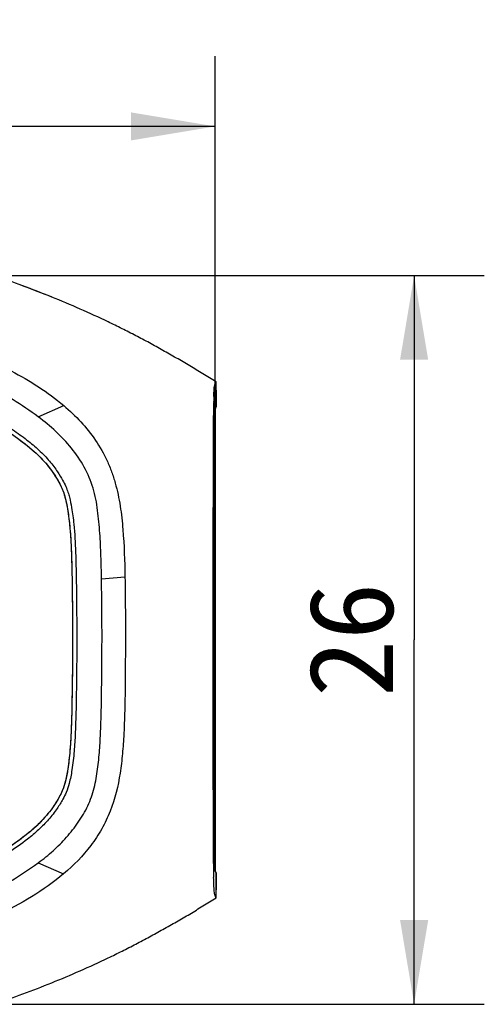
# Model space of a CAD drawing. Header units: millimetres. Extents: x 53 to 279, y 85 to 259.
# Tile 14 of 14: x 202 to 219, y 224 to 259. Entities that reach past the tile are written whole.
import ezdxf
from ezdxf.enums import TextEntityAlignment as Align

# ---------------------------------------------------------------- set-up
doc = ezdxf.new("R2010")
doc.units = ezdxf.units.MM
doc.header["$LTSCALE"] = 23.1
doc.layers.get('0').update_dxf_attribs({"linetype": 'CONTINUOUS'})
for name, color, linetype in [('00_COMPONENTS', 7, 'CONTINUOUS'), ('20_ALL_FEATURES', 7, 'CONTINUOUS'), ('51__DRAFT_DIMS', 7, 'CONTINUOUS')]:
    doc.layers.add(name, color=color, linetype=linetype)
doc.styles.get("Standard").update_dxf_attribs({"font": 'simfang.ttf'})
doc.dimstyles.new('DIMSTYLE_1', dxfattribs={"dimtxt": 3, "dimasz": 3, "dimexe": 2.5, "dimexo": 0.5, "dimgap": 0.75, "dimtad": 1, "dimdec": 0, "dimdsep": 46, "dimtxsty": 'STANDARD', "dimblk": '_FILLED', "dimblk1": '_FILLED', "dimblk2": '_FILLED', "dimcen": 0.09, "dimclrt": 3, "dimazin": 2, "dimtp": 0.3, "dimtm": 0.3, "dimtfac": 1, "dimtdec": 0, "dimtofl": 0, "dimtmove": 0, "dimatfit": 3, "dimldrblk": '_FILLED', "dimfxl": 1, "dimtolj": 1, "dimarcsym": 0})
doc.dimstyles.new('DIMSTYLE_2', dxfattribs={"dimtxt": 3, "dimasz": 3, "dimexe": 2.5, "dimexo": 0.5, "dimgap": 0.75, "dimtad": 1, "dimdec": 1, "dimdsep": 46, "dimtxsty": 'STANDARD', "dimblk": '_FILLED', "dimblk1": '_FILLED', "dimblk2": '_FILLED', "dimcen": 0.09, "dimclrt": 3, "dimazin": 2, "dimtp": 0.2, "dimtm": 0.2, "dimtfac": 1, "dimtdec": 1, "dimtofl": 0, "dimtmove": 0, "dimatfit": 3, "dimldrblk": '_FILLED', "dimfxl": 1, "dimtolj": 1, "dimarcsym": 0})

# ---------------------------------------------------------------- blocks, each defined once
blk = doc.blocks.new('_FILLED')
at = {"color": 0, "linetype": 'ByBlock'}
blk.add_solid([(0, 0), (-1, 0.167), (-1, -0.167)], dxfattribs=at)
blk = doc.blocks.new('*D1')
at = {"layer": '51__DRAFT_DIMS', "color": 4}
for p, q in [((119.037, 244.644), (119.037, 257.895)), ((208.934, 244.644), (208.934, 257.895)), ((119.037, 255.395), (163.985, 255.395)), ((208.934, 255.395), (163.985, 255.395))]:
    blk.add_line(p, q, dxfattribs=at)
at = {"layer": '51__DRAFT_DIMS', "color": 4, "xscale": 3, "yscale": 3, "zscale": 3, "rotation": 180}
blk.add_blockref('_FILLED', (119.037, 255.395), dxfattribs=at)
at = {"layer": '51__DRAFT_DIMS', "color": 4, "xscale": 3, "yscale": 3, "zscale": 3}
blk.add_blockref('_FILLED', (208.934, 255.395), dxfattribs=at)
at = {"layer": '51__DRAFT_DIMS', "color": 3}
blk.add_text('90', height=3, dxfattribs=at).set_placement((163.985, 256.145), align=Align.CENTER)
blk = doc.blocks.new('*D2')
at = {"layer": '51__DRAFT_DIMS', "color": 4}
for p, q in [((200.485, 250.08), (218.524, 250.08)), ((216.024, 250.08), (216.024, 237.096)), ((216.024, 224.112), (216.024, 237.096)), ((200.485, 224.112), (218.524, 224.112))]:
    blk.add_line(p, q, dxfattribs=at)
at = {"layer": '51__DRAFT_DIMS', "color": 4, "xscale": 3, "yscale": 3, "zscale": 3}
for p, rotation in [((216.024, 250.08), 90), ((216.024, 224.112), 270)]:
    blk.add_blockref('_FILLED', p, dxfattribs=dict(at, rotation=rotation))
at = {"layer": '51__DRAFT_DIMS', "color": 3}
blk.add_text('26', height=3, rotation=90, dxfattribs=at).set_placement((215.274, 237.096), align=Align.CENTER)

msp = doc.modelspace()

# ---------------------------------------------------------------- linework, layer by layer
at = {"layer": '00_COMPONENTS'}
for p, q in [((208.967, 245.396), (208.967, 246.293)), ((208.967, 246), (208.967, 245.396)), ((202.634, 245.043), (203.542, 245.448)), ((208.934, 245.292), (208.934, 228.899)), ((208.873, 243.922), (208.873, 244.288)), ((208.897, 244.15), (208.897, 244.354)), ((208.897, 244.144), (208.934, 244.144)), ((204.887, 239.271), (205.722, 239.347)), ((208.897, 229.855), (208.896, 230.271)), ((208.873, 229.948), (208.873, 230.128)), ((208.897, 230.048), (208.934, 230.048)), ((202.636, 229.154), (203.539, 228.759)), ((208.967, 228.796), (208.964, 228.8)), ((208.967, 228.796), (208.967, 228.191)), ((208.967, 227.903), (208.967, 228.796))]:
    msp.add_line(p, q, dxfattribs=at)
for centre, radius, start, end in [((192.264, 222.812), 28.635, 67.7046, 70.1447), ((225.298, 245.244), 16.419, 178.1517, 178.8012), ((250.575, 244.815), 41.7, 179.2464, 179.4229), ((238.313, 244.977), 29.436, 178.8116, 179.2467), ((208.998, 245.368), 0.0418, 137.5408, 141.1073), ((264.014, 244.681), 55.14, 179.4244, 179.5688), ((5315.088, 237.114), 5106.196, 179.921051, 180.076785), ((266.478, 229.537), 57.604, 180.40386, 180.54502), ((241.197, 229.269), 32.321, 180.4962, 181.1373)]:
    msp.add_arc(centre, radius, start, end, dxfattribs=at)
for points, knots in [([(208.967, 246.293), (208.807, 246.383), (208.575, 246.53), (208.265, 246.726), (207.951, 246.915), (207.553, 247.141), (207.075, 247.413), (206.595, 247.681), (206.109, 247.938), (205.619, 248.187), (204.961, 248.51), (204.128, 248.892), (202.776, 249.46), (201.744, 249.84), (201.051, 250.078)], [0, 0, 0, 0, 0.062492, 0.093753, 0.125004, 0.187507, 0.250011, 0.312508, 0.375009, 0.437513, 0.500016, 0.625015, 0.750018, 1, 1, 1, 1]), ([(199.62, 247.585), (200.32, 247.323), (201.695, 246.733), (202.972, 245.93), (203.542, 245.448)], [0, 0, 0, 0, 0.500317, 1, 1, 1, 1]), ([(202.634, 245.043), (202.053, 245.474), (200.812, 246.231), (199.497, 246.837), (198.837, 247.132)], [0, 0, 0, 0, 0.499866, 1, 1, 1, 1]), ([(194.599, 246.761), (194.979, 246.761), (195.522, 246.764), (196.321, 246.745), (196.945, 246.697), (197.621, 246.528), (198.6, 246.085), (199.735, 245.581), (200.846, 244.971), (201.572, 244.516), (202.125, 244.12), (202.559, 243.755), (202.915, 243.388), (203.18, 243.036), (203.36, 242.742), (203.475, 242.511), (203.548, 242.321), (203.616, 242.084), (203.689, 241.716), (203.773, 241.072), (203.821, 240.142), (203.844, 239.022), (203.858, 237.35), (203.855, 236.084), (203.839, 235.201)], [0, 0, 0, 0, 0.06377, 0.091332, 0.135302, 0.171103, 0.213221, 0.318404, 0.378986, 0.42815, 0.463596, 0.49491, 0.525595, 0.552221, 0.571651, 0.58553, 0.598011, 0.608114, 0.629421, 0.662872, 0.718757, 0.787275, 0.851303, 1, 1, 1, 1]), ([(194.6, 246.911), (194.979, 246.911), (195.523, 246.915), (196.328, 246.895), (196.967, 246.846), (197.674, 246.67), (198.669, 246.219), (199.8, 245.717), (200.922, 245.101), (201.655, 244.642), (202.217, 244.24), (202.661, 243.866), (203.029, 243.487), (203.304, 243.121), (203.491, 242.816), (203.613, 242.572), (203.691, 242.369), (203.763, 242.118), (203.838, 241.739), (203.923, 241.085), (203.971, 240.146), (203.994, 239.025), (204.008, 237.35), (204.005, 236.084), (203.99, 235.198)], [0, 0, 0, 0, 0.06377, 0.091332, 0.135302, 0.171103, 0.213221, 0.318404, 0.378986, 0.42815, 0.463596, 0.49491, 0.525595, 0.552221, 0.571651, 0.58553, 0.598011, 0.608114, 0.629421, 0.662872, 0.718757, 0.787275, 0.851303, 1, 1, 1, 1]), ([(208.888, 245.773), (208.89, 245.857), (208.896, 245.98), (208.909, 246.121), (208.927, 246.19), (208.939, 246.22), (208.944, 246.233)], [0, 0, 0, 0, 0.543924, 0.79143, 0.911113, 1, 1, 1, 1]), ([(208.944, 246.233), (208.95, 246.248), (208.958, 246.268), (208.965, 246.288), (208.967, 246.293)], [0, 0, 0, 0, 0.74093, 1, 1, 1, 1]), ([(203.542, 245.448), (203.756, 245.267), (204.165, 244.88), (204.689, 244.219), (205.037, 243.606), (205.252, 243.088), (205.423, 242.553), (205.565, 241.864), (205.686, 240.749), (205.711, 239.907), (205.722, 239.347)], [0, 0, 0, 0, 0.124992, 0.249988, 0.375016, 0.437548, 0.500083, 0.625097, 0.750083, 1, 1, 1, 1]), ([(208.908, 245.073), (208.91, 245.128), (208.915, 245.209), (208.93, 245.305), (208.945, 245.353), (208.955, 245.377), (208.96, 245.386)], [0, 0, 0, 0, 0.524302, 0.76049, 0.89929, 1, 1, 1, 1]), ([(208.966, 245.394), (208.958, 245.382), (208.945, 245.348), (208.936, 245.313), (208.932, 245.291)], [0, 0, 0, 0, 0.38116, 1, 1, 1, 1]), ([(204.887, 239.271), (204.882, 239.542), (204.871, 240.084), (204.839, 240.762), (204.796, 241.304), (204.738, 241.844), (204.617, 242.514), (204.293, 243.267), (203.834, 243.944), (203.273, 244.537), (202.852, 244.881), (202.634, 245.043)], [0, 0, 0, 0, 0.125018, 0.25004, 0.312644, 0.375364, 0.500274, 0.62502, 0.749986, 0.874955, 1, 1, 1, 1]), ([(208.873, 244.288), (208.873, 244.356), (208.874, 244.625), (208.875, 244.895), (208.876, 245.096)], [0, 0, 0, 0, 0.252144, 1, 1, 1, 1]), ([(208.897, 244.354), (208.897, 244.492), (208.899, 244.731), (208.903, 244.971), (208.908, 245.073)], [0, 0, 0, 0, 0.574662, 1, 1, 1, 1]), ([(208.873, 230.128), (208.871, 231.277), (208.867, 235.875), (208.869, 240.473), (208.873, 243.922)], [0, 0, 0, 0, 0.249911, 1, 1, 1, 1]), ([(205.722, 239.347), (205.73, 238.88), (205.74, 237.946), (205.737, 236.544), (205.73, 235.143), (205.7, 233.975), (205.638, 233.042), (205.535, 232.114), (205.311, 231.196), (204.907, 230.35), (204.39, 229.568), (203.895, 229.061), (203.539, 228.759)], [0, 0, 0, 0, 0.124978, 0.249955, 0.374937, 0.499903, 0.562425, 0.624941, 0.749913, 0.812458, 0.875071, 1, 1, 1, 1]), ([(202.636, 229.154), (202.819, 229.287), (203.172, 229.572), (203.651, 230.053), (204.07, 230.588), (204.42, 231.173), (204.643, 231.818), (204.757, 232.488), (204.821, 233.164), (204.859, 233.842), (204.879, 234.52), (204.894, 235.425), (204.91, 237.008), (204.904, 238.366), (204.887, 239.271)], [0, 0, 0, 0, 0.062507, 0.124988, 0.187435, 0.249932, 0.312313, 0.374806, 0.437414, 0.49992, 0.56241, 0.624913, 0.749944, 1, 1, 1, 1]), ([(203.839, 235.201), (203.831, 234.724), (203.819, 234.034), (203.767, 233.129), (203.7, 232.539), (203.608, 232.061), (203.503, 231.734), (203.363, 231.455), (203.169, 231.139), (202.89, 230.788), (202.55, 230.429), (202.083, 230.041), (201.432, 229.587), (200.495, 229.027), (199.488, 228.521), (198.499, 228.085), (197.747, 227.773), (197.058, 227.534), (196.467, 227.469), (195.626, 227.437), (195.027, 227.443), (194.59, 227.443)], [0, 0, 0, 0, 0.101754, 0.147585, 0.195121, 0.23023, 0.254116, 0.273456, 0.300829, 0.335978, 0.372434, 0.409386, 0.469214, 0.543678, 0.644592, 0.711335, 0.775513, 0.818343, 0.872053, 0.906958, 1, 1, 1, 1]), ([(203.99, 235.198), (203.981, 234.722), (203.969, 234.03), (203.917, 233.117), (203.849, 232.518), (203.756, 232.027), (203.643, 231.677), (203.494, 231.381), (203.293, 231.053), (203.004, 230.69), (202.653, 230.32), (202.173, 229.92), (201.514, 229.461), (200.567, 228.895), (199.552, 228.385), (198.558, 227.947), (197.806, 227.635), (197.093, 227.387), (196.477, 227.319), (195.627, 227.288), (195.027, 227.293), (194.591, 227.293)], [0, 0, 0, 0, 0.101754, 0.147585, 0.195121, 0.23023, 0.254116, 0.273456, 0.300829, 0.335978, 0.372434, 0.409386, 0.469214, 0.543678, 0.644592, 0.711335, 0.775513, 0.818343, 0.872053, 0.906958, 1, 1, 1, 1]), ([(208.876, 229.131), (208.876, 229.198), (208.874, 229.47), (208.874, 229.743), (208.873, 229.948)], [0, 0, 0, 0, 0.246997, 1, 1, 1, 1]), ([(208.908, 229.109), (208.904, 229.214), (208.899, 229.462), (208.898, 229.711), (208.897, 229.855)], [0, 0, 0, 0, 0.421336, 1, 1, 1, 1]), ([(197.818, 226.688), (198.03, 226.765), (198.452, 226.929), (199.286, 227.28), (200.315, 227.75), (201.512, 228.393), (202.271, 228.887), (202.636, 229.154)], [0, 0, 0, 0, 0.125036, 0.250058, 0.50007, 0.7501, 1, 1, 1, 1]), ([(208.918, 228.97), (208.917, 228.978), (208.913, 229.025), (208.91, 229.071), (208.908, 229.109)], [0, 0, 0, 0, 0.185187, 1, 1, 1, 1]), ([(208.964, 228.8), (208.953, 228.816), (208.933, 228.872), (208.923, 228.93), (208.918, 228.97)], [0, 0, 0, 0, 0.320309, 1, 1, 1, 1]), ([(208.932, 228.901), (208.934, 228.89), (208.941, 228.859), (208.95, 228.829), (208.959, 228.81)], [0, 0, 0, 0, 0.336395, 1, 1, 1, 1]), ([(203.539, 228.759), (203.183, 228.457), (202.412, 227.92), (201.174, 227.26), (199.881, 226.715), (198.996, 226.409), (198.546, 226.284)], [0, 0, 0, 0, 0.24995, 0.499941, 0.749965, 1, 1, 1, 1]), ([(208.89, 228.355), (208.889, 228.375), (208.886, 228.465), (208.884, 228.556), (208.882, 228.627)], [0, 0, 0, 0, 0.216184, 1, 1, 1, 1]), ([(208.944, 227.96), (208.939, 227.972), (208.928, 228), (208.911, 228.062), (208.898, 228.182), (208.893, 228.285), (208.89, 228.355)], [0, 0, 0, 0, 0.099328, 0.228312, 0.475922, 1, 1, 1, 1]), ([(201.053, 224.108), (201.746, 224.348), (202.778, 224.73), (204.13, 225.298), (204.963, 225.681), (205.621, 226.004), (206.11, 226.254), (206.596, 226.512), (207.077, 226.779), (207.555, 227.05), (207.953, 227.278), (208.266, 227.468), (208.575, 227.666), (208.807, 227.814), (208.967, 227.903)], [0, 0, 0, 0, 0.249983, 0.374985, 0.499984, 0.562486, 0.62499, 0.687491, 0.749989, 0.812491, 0.874993, 0.906246, 0.937511, 1, 1, 1, 1]), ([(208.967, 227.903), (208.965, 227.907), (208.957, 227.926), (208.949, 227.945), (208.944, 227.96)], [0, 0, 0, 0, 0.242735, 1, 1, 1, 1])]:
    msp.add_open_spline(points, degree=3, knots=knots, dxfattribs=at)
msp.add_open_spline([(208.96, 245.386), (208.962, 245.389), (208.964, 245.392), (208.966, 245.394)], degree=3, dxfattribs=at)
at = {"layer": '20_ALL_FEATURES'}
for points, knots in [([(194.599, 246.761), (194.968, 246.767), (195.668, 246.76), (196.68, 246.743), (197.661, 246.536), (198.609, 246.074), (199.637, 245.62), (200.625, 245.1), (201.502, 244.567), (202.239, 244.043), (202.828, 243.504), (203.253, 242.945), (203.558, 242.374), (203.69, 241.737), (203.774, 241.04), (203.814, 240.259), (203.837, 239.403), (203.849, 238.471), (203.855, 237.459), (203.855, 236.36), (203.845, 235.598), (203.839, 235.201)], [0, 0, 0, 0, 0.062836, 0.119223, 0.172185, 0.23193, 0.298068, 0.363802, 0.421727, 0.47276, 0.517722, 0.557076, 0.59179, 0.626991, 0.667006, 0.71141, 0.759983, 0.81285, 0.870187, 0.932392, 1, 1, 1, 1]), ([(203.839, 235.201), (203.836, 234.882), (203.821, 234.271), (203.789, 233.396), (203.712, 232.614), (203.592, 231.913), (203.292, 231.3), (202.859, 230.733), (202.276, 230.176), (201.53, 229.651), (200.66, 229.122), (199.669, 228.605), (198.622, 228.141), (197.629, 227.706), (196.646, 227.453), (195.64, 227.446), (194.953, 227.436), (194.59, 227.443)], [0, 0, 0, 0, 0.069243, 0.132568, 0.189982, 0.240119, 0.285882, 0.336375, 0.394443, 0.460264, 0.533839, 0.615508, 0.702739, 0.782489, 0.850655, 0.921231, 1, 1, 1, 1])]:
    msp.add_open_spline(points, degree=3, knots=knots, dxfattribs=at)

# ---------------------------------------------------------------- dimensions: what is measured, and where the dimension line sits
at = {"layer": '51__DRAFT_DIMS', "color": 4}
dim = msp.add_linear_dim(base=(208.934, 255.395), p1=(119.037, 244.144), p2=(208.934, 244.144), dimstyle='DIMSTYLE_1', dxfattribs=at)
dim.commit()
dim.dimension.update_dxf_attribs({"geometry": '*D1', "text_midpoint": (163.941, 255.395), "dimtype": 160})
dim = msp.add_linear_dim(base=(216.024, 224.112), p1=(199.985, 250.08), p2=(199.985, 224.112), angle=270, dimstyle='DIMSTYLE_2', dxfattribs=at)
dim.commit()
dim.dimension.update_dxf_attribs({"geometry": '*D2', "text_midpoint": (216.024, 237.069), "dimtype": 160})

doc.saveas('drawing.dxf')
